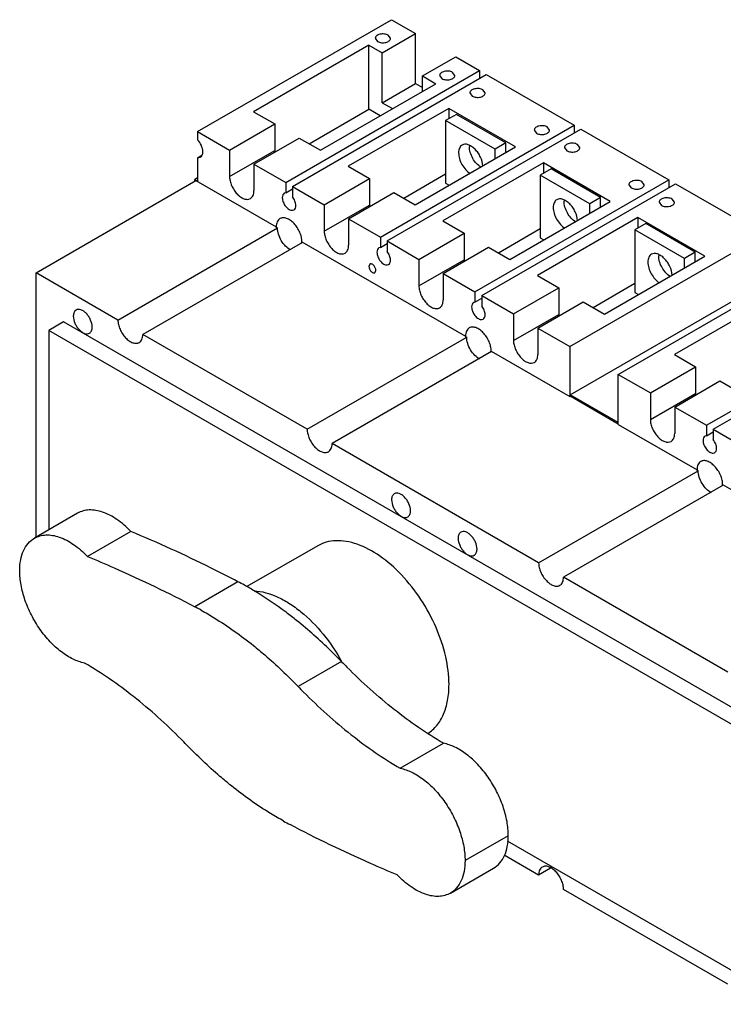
# Model space of a CAD drawing. Header units: millimetres. Extents: x 45 to 351, y 142 to 410.
# Tile 1 of 2: x 45 to 229, y 153 to 410. Entities that reach past the tile are written whole.
import ezdxf

# ---------------------------------------------------------------- set-up
doc = ezdxf.new("R2010")
doc.units = ezdxf.units.MM
doc.header["$LTSCALE"] = 35.922965
doc.layers.get('0').update_dxf_attribs({"linetype": 'CONTINUOUS'})

msp = doc.modelspace()

# ---------------------------------------------------------------- linework, layer by layer
at = {"color": 7, "linetype": 'Continuous'}
for p, q in [((91.71, 381.1), (142.41, 410.37)), ((142.41, 410.37), (148.7, 406.73)), ((138.18, 405.49), (138.76, 404.67)), ((140, 401.71), (148.7, 406.73)), ((142.18, 405.49), (141.59, 406.3)), ((148.7, 393.67), (148.7, 406.73)), ((136.54, 403.71), (106.38, 386.3)), ((136.54, 386.93), (136.54, 403.71)), ((136.54, 403.71), (140, 401.71)), ((140, 388.65), (140, 401.71)), ((150.51, 395.64), (159.21, 400.66)), ((159.21, 400.66), (165.46, 397.06)), ((114.76, 367.79), (165.46, 397.06)), ((165.46, 397.06), (165.46, 395.02)), ((116.53, 366.77), (167.22, 396.04)), ((150.51, 391.61), (150.51, 395.64)), ((150.51, 395.64), (154, 393.63)), ((155.01, 395.77), (155.59, 394.95)), ((159.01, 395.77), (158.42, 396.59)), ((167.22, 396.04), (190.21, 382.77)), ((123.84, 376.22), (154, 393.63)), ((140, 388.65), (148.7, 393.67)), ((148.7, 393.67), (150.51, 392.62)), ((166.93, 391.2), (166.34, 392.01)), ((162.93, 391.2), (163.51, 390.38)), ((120.91, 377.91), (136.54, 386.93)), ((157.4, 387.18), (131.13, 372.01)), ((139.47, 385.24), (136.54, 386.93)), ((140, 388.65), (142.69, 387.1)), ((157.4, 387.18), (157.4, 384.44)), ((174.86, 377.09), (157.4, 387.18)), ((106.38, 386.3), (111.93, 383.09)), ((159.41, 385.61), (156.58, 383.97)), ((156.58, 383.97), (156.58, 367.6)), ((169.52, 376.5), (156.58, 383.97)), ((172.35, 378.13), (159.41, 385.61)), ((100.09, 376.26), (111.93, 383.09)), ((111.93, 383.09), (111.93, 376.15)), ((139.51, 353.5), (190.21, 382.77)), ((141.28, 352.48), (191.97, 381.75)), ((179.76, 381.48), (180.34, 380.67)), ((183.76, 381.48), (183.17, 382.3)), ((190.21, 382.77), (190.21, 380.73)), ((191.97, 381.75), (214.95, 368.48)), ((91.71, 381.1), (91.71, 378.96)), ((91.71, 381.1), (100.09, 376.26)), ((106.46, 372.59), (118.29, 379.42)), ((118.29, 379.42), (123.84, 376.22)), ((100.09, 376.26), (100.09, 369.32)), ((100.09, 369.32), (111.93, 376.15)), ((148.59, 361.93), (174.86, 377.09)), ((172.35, 378.13), (169.52, 376.5)), ((169.52, 374.01), (169.52, 376.5)), ((172.35, 375.64), (172.35, 378.13)), ((187.68, 376.91), (188.26, 376.09)), ((191.68, 376.91), (191.09, 377.73)), ((91.71, 374.26), (92.8, 374.89)), ((91.71, 374.26), (92.45, 374.39)), ((91.71, 374.26), (91.71, 368.16)), ((106.46, 372.59), (106.46, 365.65)), ((106.46, 372.59), (114.76, 367.79)), ((131.13, 372.01), (136.68, 368.81)), ((182.14, 372.89), (155.88, 357.72)), ((184.16, 371.32), (181.33, 369.68)), ((182.14, 372.89), (182.14, 370.15)), ((199.61, 362.81), (182.14, 372.89)), ((197.1, 363.85), (184.16, 371.32)), ((49.5, 344.15), (91.29, 368.28)), ((91.71, 368.98), (91.01, 368.57)), ((91.01, 368.12), (91.01, 368.57)), ((91.01, 368.57), (91.71, 368.16)), ((91.29, 368.28), (112.29, 356.15)), ((124.84, 361.97), (136.68, 368.81)), ((136.68, 368.81), (136.68, 361.87)), ((156.58, 369.93), (145.66, 363.62)), ((164.26, 339.21), (214.95, 368.48)), ((181.33, 369.68), (181.33, 353.31)), ((194.27, 362.21), (181.33, 369.68)), ((214.95, 368.48), (214.95, 366.44)), ((114.76, 367.79), (114.76, 365.07)), ((114.76, 365.07), (116.53, 366.09)), ((116.53, 366.77), (116.53, 364.05)), ((116.53, 366.77), (124.84, 361.97)), ((156.58, 367.6), (157.5, 367.07)), ((166.03, 338.19), (216.72, 367.46)), ((204.5, 367.19), (205.09, 366.38)), ((208.5, 367.19), (207.92, 368.01)), ((216.72, 367.46), (239.77, 354.15)), ((114.76, 365.07), (114.4, 364.95)), ((131.2, 358.3), (143.04, 365.13)), ((143.04, 365.13), (148.59, 361.93)), ((197.1, 363.85), (194.27, 362.21)), ((197.1, 361.36), (197.1, 363.85)), ((216.42, 362.62), (215.84, 363.44)), ((116.53, 360.51), (116.9, 360.62)), ((124.84, 361.97), (124.84, 355.03)), ((124.84, 355.03), (136.68, 361.87)), ((173.34, 347.64), (199.61, 362.81)), ((194.27, 359.72), (194.27, 362.21)), ((212.42, 362.62), (213.01, 361.8)), ((131.2, 358.3), (131.2, 351.36)), ((131.2, 358.3), (139.51, 353.5)), ((206.89, 358.6), (180.62, 343.43)), ((206.89, 358.6), (206.89, 355.87)), ((224.36, 348.52), (206.89, 358.6)), ((70.89, 331.8), (112.6, 355.89)), ((112.22, 356.11), (112.29, 356.15)), ((112.22, 356.11), (112.6, 355.89)), ((155.88, 357.72), (161.43, 354.52)), ((181.33, 355.64), (170.41, 349.33)), ((208.91, 357.03), (206.08, 355.4)), ((221.85, 349.56), (208.91, 357.03)), ((139.51, 353.5), (139.51, 350.78)), ((149.59, 347.68), (161.43, 354.52)), ((161.43, 354.52), (161.43, 347.58)), ((181.33, 353.31), (182.25, 352.78)), ((189.08, 324.88), (239.77, 354.15)), ((206.08, 355.4), (206.08, 339.02)), ((219.02, 347.92), (206.08, 355.4)), ((119.12, 352.13), (77.4, 328.05)), ((119.01, 352.28), (118.94, 352.24)), ((119.12, 352.13), (118.94, 352.24)), ((119.01, 352.28), (161.79, 327.58)), ((139.51, 350.78), (139.15, 350.66)), ((139.51, 350.78), (141.28, 351.8)), ((141.28, 352.48), (141.28, 349.76)), ((141.28, 352.48), (149.59, 347.68)), ((155.95, 344.01), (167.79, 350.84)), ((167.79, 350.84), (173.34, 347.64)), ((149.59, 347.68), (149.59, 340.74)), ((198.09, 333.35), (224.36, 348.52)), ((221.85, 349.56), (219.02, 347.92)), ((219.02, 345.43), (219.02, 347.92)), ((221.85, 347.07), (221.85, 349.56)), ((136.78, 346.44), (136.51, 345.85)), ((141.28, 346.22), (141.65, 346.34)), ((149.59, 340.74), (161.43, 347.58)), ((201.74, 317.58), (252.43, 346.84)), ((49.5, 275.01), (49.5, 344.15)), ((70.89, 331.8), (49.5, 344.15)), ((138.08, 344.19), (138.35, 344.78)), ((155.95, 344.01), (155.95, 337.07)), ((155.95, 344.01), (164.26, 339.21)), ((180.62, 343.43), (186.18, 340.23)), ((174.34, 333.4), (186.18, 340.23)), ((186.18, 340.23), (186.18, 333.29)), ((189.15, 312.27), (239.7, 341.45)), ((206.08, 341.35), (195.16, 335.04)), ((164.26, 339.21), (164.26, 336.49)), ((164.26, 336.49), (166.03, 337.51)), ((166.03, 338.19), (166.03, 335.47)), ((166.03, 338.19), (174.34, 333.4)), ((206.08, 339.02), (207, 338.49)), ((242.67, 337.94), (216.4, 322.78)), ((164.26, 336.49), (163.9, 336.38)), ((180.7, 329.72), (192.54, 336.56)), ((192.54, 336.56), (198.09, 333.35)), ((174.34, 333.4), (174.34, 326.46)), ((174.34, 326.46), (186.18, 333.29)), ((224.79, 304.27), (275.48, 333.53)), ((226.56, 303.25), (277.25, 332.51)), ((56.68, 331.35), (52.79, 329.11)), ((250.57, 219.41), (56.68, 331.35)), ((166.03, 331.93), (166.4, 332.05)), ((180.7, 329.72), (180.7, 322.78)), ((180.7, 329.72), (189.08, 324.88)), ((52.79, 329.11), (52.79, 276.91)), ((246.68, 217.17), (52.79, 329.11)), ((120.38, 303.23), (77.4, 328.05)), ((120.38, 303.23), (162.1, 327.31)), ((161.72, 327.54), (161.79, 327.58)), ((161.72, 327.54), (162.1, 327.31)), ((189.08, 324.88), (189.08, 311.82)), ((168.61, 323.55), (126.89, 299.47)), ((168.5, 323.7), (168.43, 323.66)), ((168.61, 323.55), (168.43, 323.66)), ((168.5, 323.7), (189.08, 311.82)), ((216.4, 322.78), (221.96, 319.57)), ((210.12, 312.74), (221.96, 319.57)), ((221.96, 319.57), (221.96, 312.63)), ((201.74, 304.51), (201.74, 317.58)), ((201.74, 317.58), (210.12, 312.74)), ((216.48, 309.06), (228.32, 315.9)), ((228.32, 315.9), (233.87, 312.69)), ((189.15, 311.86), (189.08, 311.82)), ((189.15, 311.86), (189.15, 312.27)), ((201.74, 305), (189.15, 312.27)), ((201.74, 304.59), (189.15, 311.86)), ((210.12, 312.74), (210.12, 305.8)), ((210.12, 305.8), (221.96, 312.63)), ((216.48, 309.06), (216.48, 302.12)), ((216.48, 309.06), (224.79, 304.27)), ((201.74, 304.51), (222.32, 292.63)), ((224.79, 304.27), (224.79, 301.54)), ((224.79, 301.54), (224.42, 301.43)), ((224.79, 301.54), (226.56, 302.56)), ((226.56, 303.25), (226.56, 300.52)), ((226.56, 303.25), (234.87, 298.45)), ((180.91, 268.28), (126.89, 299.47)), ((226.56, 296.99), (226.92, 297.1)), ((180.91, 268.28), (222.63, 292.37)), ((222.25, 292.59), (222.32, 292.63)), ((222.25, 292.59), (222.63, 292.37)), ((229.14, 288.61), (187.42, 264.52)), ((229.03, 288.75), (228.96, 288.71)), ((229.14, 288.61), (228.96, 288.71)), ((229.03, 288.75), (271.81, 264.06)), ((60.36, 281.28), (49.05, 274.75)), ((74.24, 276.51), (62.92, 269.98)), ((123.13, 272.75), (104.64, 262.07)), ((102.28, 263.36), (90.97, 256.83)), ((230.41, 239.71), (187.42, 264.52)), ((129.36, 242.47), (118.04, 235.94)), ((129.46, 242.36), (129.36, 242.47)), ((144.71, 214.57), (156.02, 221.1)), ((172.98, 196.93), (161.66, 190.4)), ((172.68, 195.55), (246.68, 152.83)), ((180.91, 186.63), (171.87, 191.85)), ((157.82, 181.91), (169.13, 188.44)), ((184.01, 188.42), (180.91, 186.63)), ((230.41, 158.06), (187.42, 182.87))]:
    msp.add_line(p, q, dxfattribs=at)
for centre, radius, start, end in [((116.42, 376.16), 4.49, 180.0495, 184.1547), ((166.81, 377.16), 4, 176.7131, 180.0229), ((141.17, 361.87), 4.49, 180.0495, 184.1547), ((191.56, 362.87), 4, 176.7131, 180.0229), ((114.78, 352.23), 4.16, 355.9798, 359.3299), ((114.56, 352.24), 4.38, 359.3065, 0.001), ((216.31, 348.58), 4, 176.7131, 180.0229), ((165.92, 347.58), 4.49, 180.0495, 184.1603), ((190.67, 333.29), 4.49, 180.0495, 184.1603), ((164.28, 323.65), 4.16, 355.9798, 359.3299), ((164.06, 323.66), 4.38, 359.3065, 0.001), ((226.45, 312.64), 4.49, 180.0495, 184.1547), ((224.81, 288.71), 4.16, 355.9798, 359.3299), ((224.58, 288.71), 4.38, 359.3065, 0.001), ((63.99, 190.33), 82.46, 61.0136, 62.3346), ((61.76, 186.32), 87.05, 59.0802, 61.0038), ((52.68, 183.8), 82.46, 61.0136, 62.3346), ((237.29, 346.49), 149.9, 224.0022, 224.7193), ((226.04, 340.03), 150, 223.9437, 224.7191), ((-19.18, 116.63), 150, 43.9437, 44.7191), ((154.19, 272.86), 82.46, 241.0136, 242.3346)]:
    msp.add_arc(centre, radius, start, end, dxfattribs=at)
for points, knots in [([(141.59, 406.3), (141.28, 406.48), (140.54, 406.68), (139.61, 406.63), (138.92, 406.41), (138.52, 406.16), (138.25, 405.85), (138.18, 405.6), (138.18, 405.49)], [0, 0, 0, 0, 0.269934, 0.561326, 0.69547, 0.81314, 0.912852, 1, 1, 1, 1]), ([(138.76, 404.67), (139.07, 404.49), (139.81, 404.29), (140.75, 404.34), (141.43, 404.57), (141.84, 404.81), (142.11, 405.12), (142.18, 405.37), (142.18, 405.49)], [0, 0, 0, 0, 0.269934, 0.561326, 0.69547, 0.81314, 0.912852, 1, 1, 1, 1]), ([(158.42, 396.59), (158.11, 396.77), (157.37, 396.97), (156.44, 396.92), (155.75, 396.69), (155.35, 396.44), (155.08, 396.14), (155.01, 395.89), (155.01, 395.77)], [0, 0, 0, 0, 0.269934, 0.561326, 0.69547, 0.81314, 0.912852, 1, 1, 1, 1]), ([(155.59, 394.95), (155.9, 394.78), (156.64, 394.58), (157.58, 394.62), (158.26, 394.85), (158.67, 395.1), (158.94, 395.41), (159.01, 395.66), (159.01, 395.77)], [0, 0, 0, 0, 0.269934, 0.561326, 0.69547, 0.81314, 0.912852, 1, 1, 1, 1]), ([(166.34, 392.01), (166.03, 392.19), (165.29, 392.39), (164.36, 392.35), (163.67, 392.12), (163.27, 391.87), (163, 391.56), (162.93, 391.31), (162.93, 391.2)], [0, 0, 0, 0, 0.269934, 0.561326, 0.69547, 0.81314, 0.912852, 1, 1, 1, 1]), ([(163.51, 390.38), (163.82, 390.2), (164.56, 390), (165.5, 390.05), (166.18, 390.28), (166.58, 390.52), (166.86, 390.83), (166.93, 391.08), (166.93, 391.2)], [0, 0, 0, 0, 0.269934, 0.561326, 0.69547, 0.81314, 0.912852, 1, 1, 1, 1]), ([(183.17, 382.3), (182.86, 382.48), (182.12, 382.68), (181.19, 382.63), (180.5, 382.4), (180.1, 382.16), (179.83, 381.85), (179.76, 381.6), (179.76, 381.48)], [0, 0, 0, 0, 0.269934, 0.561326, 0.69547, 0.81314, 0.912852, 1, 1, 1, 1]), ([(180.34, 380.67), (180.65, 380.49), (181.39, 380.29), (182.33, 380.33), (183.01, 380.56), (183.41, 380.81), (183.69, 381.12), (183.76, 381.37), (183.76, 381.48)], [0, 0, 0, 0, 0.269934, 0.561326, 0.69547, 0.81314, 0.912852, 1, 1, 1, 1]), ([(93.09, 375.81), (93.09, 376.37), (92.78, 377.53), (92.13, 378.52), (91.71, 378.96)], [0, 0, 0, 0, 0.481191, 1, 1, 1, 1]), ([(160.91, 377.58), (160.76, 377.5), (160.48, 377.26), (160.19, 376.78), (160.01, 376.18), (159.98, 375.75), (159.98, 375.52)], [0, 0, 0, 0, 0.217724, 0.450873, 0.710468, 1, 1, 1, 1]), ([(166.33, 372.1), (166.29, 372.9), (165.92, 374.11), (165.11, 375.53), (164.32, 376.48), (163.45, 377.22), (162.55, 377.69), (161.67, 377.85), (161.13, 377.71), (160.91, 377.58)], [0, 0, 0, 0, 0.274625, 0.422138, 0.56574, 0.69817, 0.814309, 0.913117, 1, 1, 1, 1]), ([(165.85, 371.72), (165.42, 372), (164.6, 372.72), (163.64, 374.07), (162.99, 375.58), (162.81, 376.65), (162.81, 377.15)], [0, 0, 0, 0, 0.239788, 0.502584, 0.763957, 1, 1, 1, 1]), ([(191.09, 377.73), (190.78, 377.91), (190.04, 378.11), (189.11, 378.06), (188.42, 377.83), (188.02, 377.58), (187.75, 377.27), (187.68, 377.03), (187.68, 376.91)], [0, 0, 0, 0, 0.269934, 0.561326, 0.69547, 0.81314, 0.912852, 1, 1, 1, 1]), ([(188.26, 376.09), (188.57, 375.91), (189.31, 375.71), (190.25, 375.76), (190.93, 375.99), (191.33, 376.24), (191.61, 376.54), (191.68, 376.79), (191.68, 376.91)], [0, 0, 0, 0, 0.269934, 0.561326, 0.69547, 0.81314, 0.912852, 1, 1, 1, 1]), ([(92.45, 374.39), (92.55, 374.45), (92.74, 374.61), (93.03, 375.08), (93.09, 375.52), (93.09, 375.81)], [0, 0, 0, 0, 0.218383, 0.452221, 1, 1, 1, 1]), ([(159.98, 375.52), (159.98, 375.01), (160.16, 373.95), (160.81, 372.44), (161.77, 371.09), (162.59, 370.36), (163.02, 370.09)], [0, 0, 0, 0, 0.236052, 0.497424, 0.76022, 1, 1, 1, 1]), ([(100.09, 369.32), (100.09, 368.94), (100.2, 368.13), (100.6, 366.94), (101.22, 365.8), (102.01, 364.79), (102.9, 364), (103.83, 363.49), (104.73, 363.31), (105.3, 363.46), (105.52, 363.59)], [0, 0, 0, 0, 0.128825, 0.270598, 0.417898, 0.562393, 0.696206, 0.813598, 0.913066, 1, 1, 1, 1]), ([(207.92, 368.01), (207.61, 368.19), (206.87, 368.39), (205.93, 368.34), (205.25, 368.11), (204.85, 367.87), (204.57, 367.56), (204.5, 367.31), (204.5, 367.19)], [0, 0, 0, 0, 0.269934, 0.561326, 0.69547, 0.81314, 0.912852, 1, 1, 1, 1]), ([(205.09, 366.38), (205.4, 366.2), (206.14, 366), (207.07, 366.05), (207.76, 366.27), (208.16, 366.52), (208.43, 366.83), (208.5, 367.08), (208.5, 367.19)], [0, 0, 0, 0, 0.269934, 0.561326, 0.69547, 0.81314, 0.912852, 1, 1, 1, 1]), ([(105.52, 363.59), (105.67, 363.67), (105.95, 363.91), (106.25, 364.39), (106.42, 364.98), (106.46, 365.42), (106.46, 365.65)], [0, 0, 0, 0, 0.217724, 0.450873, 0.710468, 1, 1, 1, 1]), ([(114.4, 364.95), (114.23, 364.86), (113.94, 364.49), (113.88, 364.05), (113.88, 363.81)], [0, 0, 0, 0, 0.449264, 1, 1, 1, 1]), ([(113.88, 363.81), (113.88, 363.42), (114.08, 362.59), (114.6, 361.69), (115.17, 361.08), (115.72, 360.66), (116.23, 360.48), (116.53, 360.51)], [0, 0, 0, 0, 0.258163, 0.540873, 0.676327, 0.800025, 1, 1, 1, 1]), ([(117.42, 361.77), (117.42, 362.16), (117.22, 362.99), (116.8, 363.71), (116.53, 364.05)], [0, 0, 0, 0, 0.477223, 1, 1, 1, 1]), ([(185.66, 363.29), (185.51, 363.21), (185.23, 362.97), (184.94, 362.49), (184.76, 361.89), (184.73, 361.46), (184.73, 361.23)], [0, 0, 0, 0, 0.217724, 0.450873, 0.710468, 1, 1, 1, 1]), ([(191.08, 357.81), (191.04, 358.61), (190.67, 359.82), (189.85, 361.24), (189.07, 362.19), (188.2, 362.93), (187.3, 363.4), (186.42, 363.56), (185.88, 363.42), (185.66, 363.29)], [0, 0, 0, 0, 0.274625, 0.422138, 0.56574, 0.69817, 0.814309, 0.913117, 1, 1, 1, 1]), ([(215.84, 363.44), (215.53, 363.62), (214.79, 363.82), (213.85, 363.77), (213.17, 363.54), (212.77, 363.3), (212.49, 362.99), (212.42, 362.74), (212.42, 362.62)], [0, 0, 0, 0, 0.269934, 0.561326, 0.69547, 0.81314, 0.912852, 1, 1, 1, 1]), ([(116.9, 360.62), (117.07, 360.72), (117.36, 361.09), (117.42, 361.53), (117.42, 361.77)], [0, 0, 0, 0, 0.449264, 1, 1, 1, 1]), ([(184.73, 361.23), (184.73, 360.73), (184.91, 359.66), (185.56, 358.15), (186.52, 356.8), (187.34, 356.08), (187.77, 355.8)], [0, 0, 0, 0, 0.236052, 0.497424, 0.76022, 1, 1, 1, 1]), ([(190.6, 357.44), (190.16, 357.71), (189.34, 358.43), (188.39, 359.78), (187.74, 361.29), (187.55, 362.36), (187.55, 362.87)], [0, 0, 0, 0, 0.239788, 0.502584, 0.763957, 1, 1, 1, 1]), ([(213.01, 361.8), (213.32, 361.63), (214.06, 361.43), (214.99, 361.47), (215.68, 361.7), (216.08, 361.95), (216.35, 362.26), (216.42, 362.51), (216.42, 362.62)], [0, 0, 0, 0, 0.269934, 0.561326, 0.69547, 0.81314, 0.912852, 1, 1, 1, 1]), ([(113.27, 358.33), (113.12, 358.24), (112.82, 357.99), (112.51, 357.48), (112.33, 356.85), (112.29, 356.39), (112.29, 356.15)], [0, 0, 0, 0, 0.217724, 0.450873, 0.710468, 1, 1, 1, 1]), ([(119.01, 352.28), (119.01, 352.68), (118.89, 353.54), (118.47, 354.79), (117.82, 356), (116.99, 357.06), (116.05, 357.89), (115.07, 358.43), (114.11, 358.62), (113.51, 358.47), (113.27, 358.33)], [0, 0, 0, 0, 0.128825, 0.270598, 0.417898, 0.562393, 0.696206, 0.813598, 0.913066, 1, 1, 1, 1]), ([(116.03, 350.16), (115.55, 350.4), (114.63, 351.13), (113.56, 352.54), (112.82, 354.17), (112.6, 355.34), (112.6, 355.89)], [0, 0, 0, 0, 0.233843, 0.496535, 0.761086, 1, 1, 1, 1]), ([(124.84, 355.03), (124.84, 354.65), (124.95, 353.84), (125.35, 352.65), (125.97, 351.51), (126.76, 350.5), (127.65, 349.71), (128.57, 349.2), (129.48, 349.02), (130.05, 349.17), (130.27, 349.3)], [0, 0, 0, 0, 0.128825, 0.270598, 0.417898, 0.562393, 0.696206, 0.813598, 0.913066, 1, 1, 1, 1]), ([(130.27, 349.3), (130.42, 349.38), (130.7, 349.62), (130.99, 350.1), (131.17, 350.7), (131.2, 351.13), (131.2, 351.36)], [0, 0, 0, 0, 0.217724, 0.450873, 0.710468, 1, 1, 1, 1]), ([(139.15, 350.66), (138.98, 350.57), (138.69, 350.2), (138.63, 349.76), (138.63, 349.52)], [0, 0, 0, 0, 0.449264, 1, 1, 1, 1]), ([(138.63, 349.52), (138.63, 349.13), (138.82, 348.3), (139.35, 347.4), (139.92, 346.79), (140.47, 346.37), (140.98, 346.19), (141.28, 346.22)], [0, 0, 0, 0, 0.258163, 0.540873, 0.676327, 0.800025, 1, 1, 1, 1]), ([(142.17, 347.48), (142.17, 347.87), (141.97, 348.7), (141.55, 349.42), (141.28, 349.76)], [0, 0, 0, 0, 0.477223, 1, 1, 1, 1]), ([(210.41, 349), (210.26, 348.92), (209.98, 348.69), (209.68, 348.2), (209.51, 347.61), (209.47, 347.17), (209.47, 346.94)], [0, 0, 0, 0, 0.217724, 0.450873, 0.710468, 1, 1, 1, 1]), ([(215.83, 343.53), (215.79, 344.32), (215.42, 345.53), (214.6, 346.95), (213.82, 347.91), (212.95, 348.65), (212.05, 349.12), (211.17, 349.28), (210.62, 349.13), (210.41, 349)], [0, 0, 0, 0, 0.274625, 0.422138, 0.56574, 0.69817, 0.814309, 0.913117, 1, 1, 1, 1]), ([(215.35, 343.15), (214.91, 343.42), (214.09, 344.15), (213.14, 345.49), (212.49, 347), (212.3, 348.07), (212.3, 348.58)], [0, 0, 0, 0, 0.239788, 0.502584, 0.763957, 1, 1, 1, 1]), ([(136.51, 345.85), (136.51, 345.61), (136.64, 345.13), (136.97, 344.62), (137.32, 344.31), (137.59, 344.16), (137.85, 344.11), (138.01, 344.15), (138.08, 344.19)], [0, 0, 0, 0, 0.269934, 0.561324, 0.695468, 0.813138, 0.912851, 1, 1, 1, 1]), ([(138.35, 344.78), (138.35, 345.02), (138.22, 345.5), (137.89, 346.01), (137.54, 346.32), (137.27, 346.47), (137.01, 346.52), (136.84, 346.48), (136.78, 346.44)], [0, 0, 0, 0, 0.269934, 0.561324, 0.695468, 0.813138, 0.912851, 1, 1, 1, 1]), ([(141.65, 346.34), (141.82, 346.43), (142.11, 346.8), (142.17, 347.24), (142.17, 347.48)], [0, 0, 0, 0, 0.449264, 1, 1, 1, 1]), ([(209.47, 346.94), (209.47, 346.44), (209.66, 345.37), (210.31, 343.86), (211.27, 342.51), (212.09, 341.79), (212.52, 341.51)], [0, 0, 0, 0, 0.236052, 0.497424, 0.76022, 1, 1, 1, 1]), ([(149.59, 340.74), (149.59, 340.36), (149.7, 339.55), (150.1, 338.36), (150.72, 337.22), (151.5, 336.21), (152.39, 335.42), (153.32, 334.92), (154.23, 334.73), (154.8, 334.88), (155.02, 335.01)], [0, 0, 0, 0, 0.128825, 0.270598, 0.417898, 0.562393, 0.696206, 0.813598, 0.913066, 1, 1, 1, 1]), ([(155.02, 335.01), (155.17, 335.1), (155.45, 335.33), (155.74, 335.81), (155.92, 336.41), (155.95, 336.84), (155.95, 337.07)], [0, 0, 0, 0, 0.217724, 0.450873, 0.710468, 1, 1, 1, 1]), ([(163.9, 336.38), (163.73, 336.28), (163.44, 335.91), (163.38, 335.47), (163.38, 335.23)], [0, 0, 0, 0, 0.449264, 1, 1, 1, 1]), ([(163.38, 335.23), (163.38, 334.84), (163.57, 334.01), (164.1, 333.11), (164.66, 332.5), (165.22, 332.08), (165.73, 331.91), (166.03, 331.93)], [0, 0, 0, 0, 0.258163, 0.540873, 0.676327, 0.800025, 1, 1, 1, 1]), ([(166.91, 333.19), (166.91, 333.58), (166.72, 334.41), (166.3, 335.13), (166.03, 335.47)], [0, 0, 0, 0, 0.477223, 1, 1, 1, 1]), ([(59.95, 334.43), (59.83, 334.36), (59.61, 334.18), (59.29, 333.65), (59.22, 333.16), (59.22, 332.82)], [0, 0, 0, 0, 0.218388, 0.452234, 1, 1, 1, 1]), ([(59.22, 332.82), (59.22, 332.2), (59.48, 331.23), (60.1, 330.08), (60.71, 329.3), (61.4, 328.69), (62.13, 328.29), (62.83, 328.15), (63.27, 328.26), (63.45, 328.36)], [0, 0, 0, 0, 0.269604, 0.417105, 0.561797, 0.695792, 0.813344, 0.912948, 1, 1, 1, 1]), ([(64.17, 329.97), (64.17, 330.59), (63.91, 331.56), (63.29, 332.71), (62.68, 333.49), (61.99, 334.1), (61.27, 334.5), (60.56, 334.64), (60.12, 334.53), (59.95, 334.43)], [0, 0, 0, 0, 0.269608, 0.417118, 0.561814, 0.695802, 0.813345, 0.912947, 1, 1, 1, 1]), ([(166.4, 332.05), (166.56, 332.14), (166.86, 332.51), (166.91, 332.95), (166.91, 333.19)], [0, 0, 0, 0, 0.449264, 1, 1, 1, 1]), ([(63.45, 328.36), (63.56, 328.43), (63.78, 328.61), (64.1, 329.14), (64.17, 329.63), (64.17, 329.97)], [0, 0, 0, 0, 0.218384, 0.452239, 1, 1, 1, 1]), ([(70.89, 331.8), (70.89, 331.41), (71, 330.58), (71.41, 329.37), (72.04, 328.2), (72.84, 327.17), (73.76, 326.36), (74.71, 325.84), (75.64, 325.66), (76.21, 325.8), (76.44, 325.94)], [0, 0, 0, 0, 0.128825, 0.270598, 0.417898, 0.562393, 0.696206, 0.813598, 0.913066, 1, 1, 1, 1]), ([(162.77, 329.75), (162.61, 329.66), (162.32, 329.42), (162.01, 328.9), (161.82, 328.28), (161.79, 327.82), (161.79, 327.58)], [0, 0, 0, 0, 0.217724, 0.450873, 0.710468, 1, 1, 1, 1]), ([(168.5, 323.7), (168.5, 324.11), (168.39, 324.96), (167.97, 326.21), (167.31, 327.42), (166.48, 328.48), (165.54, 329.31), (164.56, 329.85), (163.6, 330.04), (163.01, 329.89), (162.77, 329.75)], [0, 0, 0, 0, 0.128825, 0.270598, 0.417898, 0.562393, 0.696206, 0.813598, 0.913066, 1, 1, 1, 1]), ([(76.44, 325.94), (76.6, 326.03), (76.88, 326.26), (77.18, 326.76), (77.36, 327.37), (77.4, 327.81), (77.4, 328.05)], [0, 0, 0, 0, 0.217724, 0.450873, 0.710468, 1, 1, 1, 1]), ([(165.53, 321.58), (165.05, 321.83), (164.13, 322.55), (163.06, 323.97), (162.32, 325.59), (162.1, 326.76), (162.1, 327.31)], [0, 0, 0, 0, 0.233843, 0.496535, 0.761086, 1, 1, 1, 1]), ([(174.34, 326.46), (174.34, 326.07), (174.45, 325.26), (174.85, 324.07), (175.47, 322.93), (176.25, 321.92), (177.14, 321.14), (178.07, 320.63), (178.98, 320.45), (179.55, 320.59), (179.77, 320.72)], [0, 0, 0, 0, 0.128825, 0.270598, 0.417898, 0.562393, 0.696206, 0.813598, 0.913066, 1, 1, 1, 1]), ([(179.77, 320.72), (179.92, 320.81), (180.2, 321.04), (180.49, 321.52), (180.67, 322.12), (180.7, 322.55), (180.7, 322.78)], [0, 0, 0, 0, 0.217724, 0.450873, 0.710468, 1, 1, 1, 1]), ([(210.12, 305.8), (210.12, 305.41), (210.23, 304.6), (210.63, 303.42), (211.25, 302.27), (212.03, 301.27), (212.92, 300.48), (213.85, 299.97), (214.76, 299.79), (215.33, 299.93), (215.55, 300.06)], [0, 0, 0, 0, 0.128825, 0.270598, 0.417898, 0.562393, 0.696206, 0.813598, 0.913066, 1, 1, 1, 1]), ([(120.38, 303.23), (120.38, 302.83), (120.49, 302.01), (120.9, 300.79), (121.54, 299.62), (122.34, 298.59), (123.25, 297.78), (124.2, 297.27), (125.13, 297.08), (125.71, 297.23), (125.94, 297.36)], [0, 0, 0, 0, 0.128825, 0.270598, 0.417898, 0.562393, 0.696206, 0.813598, 0.913066, 1, 1, 1, 1]), ([(215.55, 300.06), (215.7, 300.15), (215.98, 300.38), (216.27, 300.87), (216.45, 301.46), (216.48, 301.9), (216.48, 302.12)], [0, 0, 0, 0, 0.217724, 0.450873, 0.710468, 1, 1, 1, 1]), ([(224.42, 301.43), (224.26, 301.33), (223.96, 300.97), (223.91, 300.53), (223.91, 300.29)], [0, 0, 0, 0, 0.449264, 1, 1, 1, 1]), ([(125.94, 297.36), (126.09, 297.45), (126.38, 297.69), (126.68, 298.18), (126.86, 298.79), (126.89, 299.24), (126.89, 299.47)], [0, 0, 0, 0, 0.217724, 0.450873, 0.710468, 1, 1, 1, 1]), ([(223.91, 300.29), (223.91, 299.89), (224.1, 299.07), (224.62, 298.16), (225.19, 297.56), (225.75, 297.14), (226.25, 296.96), (226.56, 296.99)], [0, 0, 0, 0, 0.258163, 0.540873, 0.676327, 0.800025, 1, 1, 1, 1]), ([(227.44, 298.25), (227.44, 298.64), (227.25, 299.46), (226.83, 300.19), (226.56, 300.52)], [0, 0, 0, 0, 0.477223, 1, 1, 1, 1]), ([(226.92, 297.1), (227.09, 297.2), (227.38, 297.56), (227.44, 298.01), (227.44, 298.25)], [0, 0, 0, 0, 0.449264, 1, 1, 1, 1]), ([(223.3, 294.81), (223.14, 294.72), (222.85, 294.47), (222.54, 293.96), (222.35, 293.33), (222.32, 292.87), (222.32, 292.63)], [0, 0, 0, 0, 0.217724, 0.450873, 0.710468, 1, 1, 1, 1]), ([(229.03, 288.75), (229.03, 289.16), (228.92, 290.01), (228.5, 291.27), (227.84, 292.47), (227.01, 293.54), (226.07, 294.37), (225.09, 294.9), (224.13, 295.1), (223.54, 294.94), (223.3, 294.81)], [0, 0, 0, 0, 0.128825, 0.270598, 0.417898, 0.562393, 0.696206, 0.813598, 0.913066, 1, 1, 1, 1]), ([(226.06, 286.63), (225.58, 286.88), (224.66, 287.61), (223.59, 289.02), (222.85, 290.65), (222.63, 291.82), (222.63, 292.37)], [0, 0, 0, 0, 0.233843, 0.496535, 0.761086, 1, 1, 1, 1]), ([(143.17, 286.38), (143.06, 286.31), (142.84, 286.13), (142.52, 285.6), (142.45, 285.11), (142.45, 284.77)], [0, 0, 0, 0, 0.218411, 0.452267, 1, 1, 1, 1]), ([(147.4, 281.92), (147.4, 282.54), (147.14, 283.51), (146.52, 284.66), (145.91, 285.44), (145.22, 286.05), (144.49, 286.45), (143.79, 286.59), (143.35, 286.48), (143.17, 286.38)], [0, 0, 0, 0, 0.269596, 0.417091, 0.561781, 0.695776, 0.81333, 0.912938, 1, 1, 1, 1]), ([(142.45, 284.77), (142.45, 284.15), (142.71, 283.18), (143.33, 282.03), (143.94, 281.25), (144.63, 280.64), (145.35, 280.24), (146.06, 280.1), (146.5, 280.21), (146.67, 280.31)], [0, 0, 0, 0, 0.269604, 0.417105, 0.561797, 0.695792, 0.813344, 0.912948, 1, 1, 1, 1]), ([(74.24, 276.51), (73.14, 277.67), (70.87, 279.67), (67.65, 281.42), (65.13, 282.07), (63.4, 282.19), (61.78, 281.95), (60.81, 281.54), (60.36, 281.28)], [0, 0, 0, 0, 0.305182, 0.572656, 0.691122, 0.800204, 0.902073, 1, 1, 1, 1]), ([(146.67, 280.31), (146.79, 280.38), (147, 280.56), (147.33, 281.09), (147.4, 281.58), (147.4, 281.92)], [0, 0, 0, 0, 0.218384, 0.452239, 1, 1, 1, 1]), ([(49.05, 274.75), (49.49, 275.01), (50.47, 275.41), (52.08, 275.66), (53.82, 275.54), (56.34, 274.88), (59.56, 273.13), (61.82, 271.14), (62.92, 269.98)], [0, 0, 0, 0, 0.097927, 0.199796, 0.308878, 0.427344, 0.694818, 1, 1, 1, 1]), ([(102.28, 263.36), (99.95, 264.58), (90.75, 269.28), (81.35, 273.57), (74.24, 276.51)], [0, 0, 0, 0, 0.254852, 1, 1, 1, 1]), ([(160.57, 276.33), (160.45, 276.27), (160.24, 276.08), (159.91, 275.56), (159.84, 275.06), (159.84, 274.73)], [0, 0, 0, 0, 0.218411, 0.452267, 1, 1, 1, 1]), ([(164.79, 271.87), (164.79, 272.5), (164.54, 273.47), (163.92, 274.61), (163.3, 275.4), (162.61, 276.01), (161.89, 276.4), (161.18, 276.55), (160.74, 276.43), (160.57, 276.33)], [0, 0, 0, 0, 0.269596, 0.417091, 0.561781, 0.695776, 0.81333, 0.912938, 1, 1, 1, 1]), ([(45.21, 266.26), (45.21, 267.2), (45.35, 268.98), (46.08, 271.44), (47.29, 273.43), (48.44, 274.4), (49.05, 274.75)], [0, 0, 0, 0, 0.289523, 0.548806, 0.782154, 1, 1, 1, 1]), ([(157.47, 236.5), (157.47, 238.93), (156.79, 244.04), (154.26, 251.55), (150.34, 258.78), (145.37, 265.15), (139.75, 270.13), (134.66, 272.91), (130.67, 273.97), (127.93, 274.17), (125.38, 273.8), (123.83, 273.16), (123.13, 272.75)], [0, 0, 0, 0, 0.128687, 0.270275, 0.417429, 0.561778, 0.695447, 0.812712, 0.864676, 0.91251, 0.95714, 1, 1, 1, 1]), ([(159.84, 274.73), (159.84, 274.11), (160.1, 273.14), (160.72, 271.99), (161.33, 271.21), (162.02, 270.59), (162.75, 270.2), (163.45, 270.06), (163.89, 270.17), (164.07, 270.27)], [0, 0, 0, 0, 0.269604, 0.417105, 0.561797, 0.695792, 0.813344, 0.912948, 1, 1, 1, 1]), ([(164.07, 270.27), (164.18, 270.34), (164.4, 270.52), (164.72, 271.05), (164.79, 271.54), (164.79, 271.87)], [0, 0, 0, 0, 0.218384, 0.452239, 1, 1, 1, 1]), ([(62.92, 269.98), (65.26, 269.01), (74.76, 264.95), (84.06, 260.45), (90.97, 256.83)], [0, 0, 0, 0, 0.245198, 1, 1, 1, 1]), ([(180.91, 268.28), (180.91, 267.89), (181.02, 267.06), (181.43, 265.85), (182.07, 264.68), (182.87, 263.65), (183.78, 262.84), (184.73, 262.32), (185.66, 262.13), (186.24, 262.28), (186.47, 262.42)], [0, 0, 0, 0, 0.128825, 0.270598, 0.417898, 0.562393, 0.696206, 0.813598, 0.913066, 1, 1, 1, 1]), ([(62.16, 242.09), (61.12, 242.28), (58.97, 243.05), (55.93, 244.98), (53.02, 247.66), (50.39, 250.93), (48.18, 254.62), (46.51, 258.51), (45.47, 262.41), (45.2, 265.01), (45.21, 266.26)], [0, 0, 0, 0, 0.100872, 0.215676, 0.342471, 0.477362, 0.615455, 0.751622, 0.881089, 1, 1, 1, 1]), ([(186.47, 262.42), (186.62, 262.5), (186.91, 262.74), (187.21, 263.24), (187.39, 263.85), (187.42, 264.29), (187.42, 264.52)], [0, 0, 0, 0, 0.217724, 0.450873, 0.710468, 1, 1, 1, 1]), ([(117.62, 253.21), (116.71, 253.94), (113.13, 256.72), (109.37, 259.27), (106.48, 261)], [0, 0, 0, 0, 0.25713, 1, 1, 1, 1]), ([(106.48, 261), (108.55, 260.88), (111.76, 259.93), (115.74, 257.76), (119.98, 254.69), (124.87, 249.67), (128.06, 244.92), (129.46, 242.36)], [0, 0, 0, 0, 0.202806, 0.318594, 0.443285, 0.713724, 1, 1, 1, 1]), ([(92.64, 255.92), (93.8, 255.28), (98.55, 252.5), (103.05, 249.29), (106.31, 246.68)], [0, 0, 0, 0, 0.240999, 1, 1, 1, 1]), ([(129.36, 242.47), (128.42, 243.44), (124.68, 247.21), (120.71, 250.75), (117.62, 253.21)], [0, 0, 0, 0, 0.255758, 1, 1, 1, 1]), ([(106.31, 246.68), (107.32, 245.87), (111.4, 242.49), (115.26, 238.82), (118.04, 235.94)], [0, 0, 0, 0, 0.244067, 1, 1, 1, 1]), ([(87.41, 222.17), (83.49, 226.12), (75.5, 233.34), (66.64, 239.48), (62.16, 242.09)], [0, 0, 0, 0, 0.517554, 1, 1, 1, 1]), ([(156.02, 221.1), (151.54, 223.71), (142.68, 229.85), (134.69, 237.07), (130.78, 241.02)], [0, 0, 0, 0, 0.482446, 1, 1, 1, 1]), ([(119.46, 234.48), (123.37, 230.53), (131.36, 223.31), (140.23, 217.17), (144.71, 214.57)], [0, 0, 0, 0, 0.517554, 1, 1, 1, 1]), ([(151.93, 223.69), (152.82, 224.25), (154.48, 225.75), (156.23, 228.76), (157.27, 232.44), (157.47, 235.1), (157.47, 236.5)], [0, 0, 0, 0, 0.217761, 0.451613, 0.711065, 1, 1, 1, 1]), ([(100.56, 209.97), (99.55, 210.78), (95.46, 214.17), (91.61, 217.83), (88.82, 220.72)], [0, 0, 0, 0, 0.244067, 1, 1, 1, 1]), ([(172.98, 196.93), (172.98, 198.17), (172.72, 200.78), (171.67, 204.68), (170, 208.57), (167.79, 212.26), (165.17, 215.53), (162.25, 218.21), (159.21, 220.14), (157.06, 220.91), (156.02, 221.1)], [0, 0, 0, 0, 0.118911, 0.248378, 0.384545, 0.522638, 0.657529, 0.784324, 0.899128, 1, 1, 1, 1]), ([(144.71, 214.57), (145.74, 214.37), (147.9, 213.61), (150.94, 211.67), (153.85, 209), (156.48, 205.72), (158.69, 202.04), (160.35, 198.14), (161.4, 194.24), (161.67, 191.64), (161.66, 190.4)], [0, 0, 0, 0, 0.100872, 0.215676, 0.342471, 0.477362, 0.615455, 0.751622, 0.881089, 1, 1, 1, 1]), ([(114.23, 200.73), (113.07, 201.37), (108.32, 204.15), (103.82, 207.36), (100.56, 209.97)], [0, 0, 0, 0, 0.240999, 1, 1, 1, 1]), ([(143.94, 186.68), (141.6, 187.65), (132.11, 191.7), (122.8, 196.21), (115.9, 199.83)], [0, 0, 0, 0, 0.245198, 1, 1, 1, 1]), ([(169.13, 188.44), (169.74, 188.79), (170.89, 189.76), (172.1, 191.75), (172.83, 194.21), (172.97, 195.99), (172.98, 196.93)], [0, 0, 0, 0, 0.217846, 0.451194, 0.710477, 1, 1, 1, 1]), ([(161.66, 190.4), (161.66, 189.46), (161.51, 187.67), (160.79, 185.22), (159.57, 183.22), (158.43, 182.26), (157.82, 181.91)], [0, 0, 0, 0, 0.289523, 0.548806, 0.782154, 1, 1, 1, 1]), ([(181.87, 188.74), (181.71, 188.65), (181.43, 188.41), (181.13, 187.92), (180.95, 187.31), (180.91, 186.87), (180.91, 186.63)], [0, 0, 0, 0, 0.217724, 0.450873, 0.710468, 1, 1, 1, 1]), ([(187.42, 182.87), (187.42, 183.27), (187.31, 184.09), (186.9, 185.31), (186.27, 186.48), (185.46, 187.51), (184.55, 188.32), (183.6, 188.83), (182.67, 189.02), (182.1, 188.87), (181.87, 188.74)], [0, 0, 0, 0, 0.128825, 0.270598, 0.417898, 0.562393, 0.696206, 0.813598, 0.913066, 1, 1, 1, 1]), ([(157.82, 181.91), (157.37, 181.65), (156.4, 181.24), (154.78, 181), (153.05, 181.11), (150.53, 181.77), (147.31, 183.52), (145.04, 185.52), (143.94, 186.68)], [0, 0, 0, 0, 0.097927, 0.199796, 0.308878, 0.427344, 0.694818, 1, 1, 1, 1])]:
    msp.add_open_spline(points, degree=3, knots=knots, dxfattribs=at)

doc.saveas('drawing.dxf')
